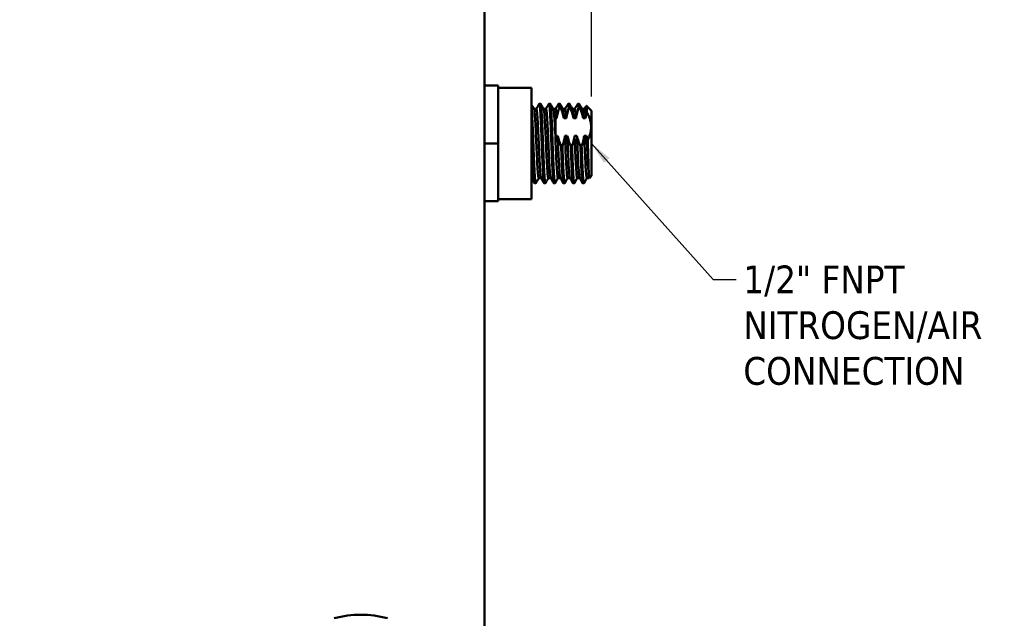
# Model space of a CAD drawing. Header units: inches. Extents: x 0 to 136, y 2 to 86.
# Tile 10 of 27: x 37 to 54, y 47 to 58. Entities that reach past the tile are written whole.
import ezdxf

# ---------------------------------------------------------------- set-up
doc = ezdxf.new("R2010")
doc.units = ezdxf.units.IN
doc.header["$LTSCALE"] = 4
doc.header["$MEASUREMENT"] = 0
for name, color, linetype, lineweight in [('Dimension (ANSI)', 7, 'Continuous', 25), ('Symbol (ANSI)', 7, 'Continuous', 25), ('Visible (ANSI)', 7, 'Continuous', 50)]:
    doc.layers.add(name, color=color, linetype=linetype, lineweight=lineweight)
doc.styles.add('Dimension Text', font='tahoma.ttf')
doc.styles.add('Note Text (ANSI)', font='tahoma.ttf')
doc.dimstyles.new('Default (ANSI)$7', dxfattribs={"dimscale": 4, "dimtxt": 0.12, "dimasz": 0.098425, "dimexe": 0.125, "dimexo": 0.0625, "dimgap": 0.031496, "dimtad": 0, "dimtih": 1, "dimtoh": 1, "dimrnd": 1e-08, "dimzin": 4, "dimdsep": 46, "dimtxsty": 'Note Text (ANSI)', "dimcen": 0.09, "dimdle": 0.393701, "dimclrd": 256, "dimclre": 256, "dimclrt": 256, "dimadec": 0, "dimazin": 1, "dimtfac": 1, "dimtofl": 0, "dimtmove": 0, "dimatfit": 3, "dimfxl": 1, "dimtolj": 1, "dimtzin": 4, "dimlwd": -1, "dimlwe": -1, "dimarcsym": 0})
doc.dimstyles.new('Dual Dimension', dxfattribs={"dimscale": 4, "dimtxt": 0.12, "dimasz": 0.098425, "dimexe": 0.125, "dimexo": 0.0625, "dimgap": 0.031496, "dimtad": 0, "dimtih": 1, "dimtoh": 1, "dimrnd": 1e-08, "dimzin": 4, "dimdsep": 46, "dimtxsty": 'Dimension Text', "dimcen": 0.09, "dimdle": 0.393701, "dimclrd": 256, "dimclre": 256, "dimclrt": 256, "dimadec": 0, "dimazin": 1, "dimtfac": 1, "dimtofl": 0, "dimtmove": 0, "dimatfit": 3, "dimfxl": 1, "dimtolj": 1, "dimtzin": 4, "dimlwd": -1, "dimlwe": -1, "dimarcsym": 0})

# ---------------------------------------------------------------- blocks, each defined once
blk = doc.blocks.new('*D12')
at = {"layer": 'Defpoints', "color": 0, "transparency": 16777216}
for p in [(46.942, 73.527), (15.515, 61.016), (46.942, 56.194)]:
    blk.add_point(p, dxfattribs=at)
at = {"layer": 'Dimension (ANSI)', "transparency": 16777216}
for p, q in [((15.515, 61.266), (15.515, 74.027)), ((46.942, 56.444), (46.942, 74.027)), ((15.908, 73.527), (28.993, 73.527)), ((46.548, 73.527), (33.463, 73.527))]:
    blk.add_line(p, q, dxfattribs=at)
for points in [[(15.908, 73.592), (15.908, 73.461), (15.515, 73.527)], [(46.548, 73.592), (46.548, 73.461), (46.942, 73.527)]]:
    blk.add_solid(points, dxfattribs=at)
at = {"layer": 'Dimension (ANSI)', "transparency": 16777216, "insert": (31.228, 73.527), "char_height": 0.48, "attachment_point": 5, "style": 'Dimension Text'}
blk.add_mtext('\\A1;{\\H3.0x;(}\\S31.43^ 798.3 mm;{\\H3.0x;)}', dxfattribs=at)

msp = doc.modelspace()

# ---------------------------------------------------------------- linework, layer by layer
at = {"layer": 'Visible (ANSI)'}
for p, q in [((45.089, 65.757), (45.089, 26.507)), ((45.325, 56.631), (45.089, 56.631)), ((45.325, 56.631), (45.325, 55.631)), ((45.905, 56.591), (45.325, 56.591)), ((45.905, 54.671), (45.905, 56.591)), ((45.987, 56.229), (45.947, 56.229)), ((46.06, 56.319), (46.039, 56.319)), ((46.154, 56.229), (46.113, 56.229)), ((46.227, 56.319), (46.206, 56.319)), ((46.321, 56.229), (46.28, 56.229)), ((46.393, 56.319), (46.373, 56.319)), ((46.406, 56.249), (46.385, 56.249)), ((46.487, 56.229), (46.447, 56.229)), ((46.56, 56.319), (46.539, 56.319)), ((46.572, 56.249), (46.551, 56.249)), ((46.654, 56.229), (46.613, 56.229)), ((46.727, 56.319), (46.706, 56.319)), ((46.739, 56.249), (46.718, 56.249)), ((46.821, 56.229), (46.78, 56.229)), ((46.942, 56.194), (46.852, 56.284)), ((46.942, 56.194), (46.942, 55.069)), ((46.317, 56.071), (46.317, 55.762)), ((46.34, 56.071), (46.317, 56.071)), ((46.507, 56.071), (46.465, 56.071)), ((46.674, 56.071), (46.632, 56.071)), ((46.84, 56.071), (46.799, 56.071)), ((46.317, 55.762), (46.356, 55.762)), ((46.317, 55.762), (46.317, 55.762)), ((46.481, 55.762), (46.523, 55.762)), ((46.648, 55.762), (46.69, 55.762)), ((46.815, 55.762), (46.856, 55.762)), ((45.325, 55.631), (45.089, 55.631)), ((45.325, 55.631), (45.325, 54.631)), ((46.416, 55.584), (46.437, 55.584)), ((46.583, 55.584), (46.604, 55.584)), ((46.749, 55.584), (46.77, 55.584)), ((46.07, 55.034), (46.029, 55.034)), ((46.236, 55.034), (46.196, 55.034)), ((46.403, 55.034), (46.362, 55.034)), ((46.57, 55.034), (46.529, 55.034)), ((46.736, 55.034), (46.696, 55.034)), ((46.903, 55.034), (46.862, 55.034)), ((46.904, 55.032), (46.902, 55.036)), ((46.942, 55.069), (46.905, 55.032)), ((45.977, 54.944), (45.956, 54.944)), ((46.143, 54.944), (46.123, 54.944)), ((46.31, 54.944), (46.289, 54.944)), ((46.477, 54.944), (46.456, 54.944)), ((46.643, 54.944), (46.623, 54.944)), ((46.81, 54.944), (46.789, 54.944)), ((45.905, 54.671), (45.325, 54.671)), ((45.325, 54.631), (45.089, 54.631))]:
    msp.add_line(p, q, dxfattribs=at)
msp.add_arc((42.951, 45.712), 1.772, 74.9253, 105.0747, dxfattribs=at)
for points in [[(45.905, 56.301), (45.919, 56.276), (45.933, 56.252), (45.948, 56.227)], [(45.986, 56.229), (46.003, 56.258), (46.02, 56.288), (46.038, 56.317)], [(46.062, 56.317), (46.079, 56.287), (46.097, 56.257), (46.114, 56.227)], [(46.153, 56.229), (46.17, 56.258), (46.187, 56.288), (46.204, 56.317)], [(46.229, 56.317), (46.246, 56.287), (46.263, 56.257), (46.281, 56.227)], [(46.32, 56.229), (46.337, 56.258), (46.354, 56.288), (46.371, 56.317)], [(46.395, 56.317), (46.413, 56.287), (46.43, 56.257), (46.448, 56.227)], [(46.486, 56.229), (46.503, 56.258), (46.52, 56.288), (46.538, 56.317)], [(46.562, 56.317), (46.579, 56.287), (46.597, 56.257), (46.614, 56.227)], [(46.653, 56.229), (46.67, 56.258), (46.687, 56.288), (46.704, 56.317)], [(46.729, 56.317), (46.746, 56.287), (46.763, 56.257), (46.781, 56.227)], [(46.82, 56.229), (46.83, 56.247), (46.841, 56.265), (46.851, 56.283)], [(45.954, 54.945), (45.938, 54.974), (45.921, 55.003), (45.905, 55.031)], [(46.03, 55.034), (46.013, 55.005), (45.996, 54.975), (45.979, 54.945)], [(46.121, 54.945), (46.103, 54.976), (46.086, 55.006), (46.069, 55.036)], [(46.197, 55.034), (46.179, 55.005), (46.162, 54.975), (46.145, 54.945)], [(46.288, 54.945), (46.27, 54.976), (46.253, 55.006), (46.235, 55.036)], [(46.363, 55.034), (46.346, 55.005), (46.329, 54.975), (46.312, 54.945)], [(46.454, 54.945), (46.437, 54.976), (46.419, 55.006), (46.402, 55.036)], [(46.53, 55.034), (46.513, 55.005), (46.496, 54.975), (46.479, 54.945)], [(46.621, 54.945), (46.603, 54.976), (46.586, 55.006), (46.569, 55.036)], [(46.697, 55.034), (46.679, 55.005), (46.662, 54.975), (46.645, 54.945)], [(46.788, 54.945), (46.77, 54.976), (46.753, 55.006), (46.735, 55.036)], [(46.863, 55.034), (46.846, 55.005), (46.829, 54.975), (46.812, 54.945)]]:
    msp.add_open_spline(points, degree=3, dxfattribs=at)
for points, weights, knots in [([(45.905, 56.26), (45.906, 56.245), (45.907, 56.227), (45.914, 56.135), (45.921, 55.975), (45.928, 55.816), (45.935, 55.631), (45.942, 55.447), (45.949, 55.288), (45.956, 55.128), (45.963, 55.036), (45.97, 54.944), (45.977, 54.944), (45.978, 54.944), (45.979, 54.945)], [0.988961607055, 0.993072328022, 1, 0.965925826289, 1, 0.965925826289, 1, 0.965925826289, 1, 0.965925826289, 1, 0.965925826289, 1, 0.995658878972, 0.992423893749], [0.63945916, 0.63945916, 0.63945916, 0.64035088, 0.64035088, 0.64473684, 0.64473684, 0.64912281, 0.64912281, 0.65350877, 0.65350877, 0.65789474, 0.65789474, 0.6622807, 0.6622807, 0.66283948, 0.66283948, 0.66283948]), ([(45.987, 56.229), (45.994, 56.229), (46.001, 56.149), (46.008, 56.069), (46.015, 55.93), (46.022, 55.791), (46.029, 55.631), (46.036, 55.471), (46.043, 55.333), (46.05, 55.194), (46.057, 55.114), (46.063, 55.046), (46.069, 55.036)], [1, 0.965925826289, 1, 0.965925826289, 1, 0.965925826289, 1, 0.965925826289, 1, 0.965925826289, 1, 0.970927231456, 0.991465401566], [0.63596491, 0.63596491, 0.63596491, 0.64035088, 0.64035088, 0.64473684, 0.64473684, 0.64912281, 0.64912281, 0.65350877, 0.65350877, 0.65789474, 0.65789474, 0.66163693, 0.66163693, 0.66163693]), ([(46.038, 56.317), (46.038, 56.319), (46.039, 56.319), (46.046, 56.319), (46.053, 56.227), (46.06, 56.135), (46.067, 55.975), (46.074, 55.816), (46.081, 55.631), (46.088, 55.447), (46.095, 55.288), (46.102, 55.128), (46.109, 55.036), (46.116, 54.944), (46.123, 54.944)], [0.992423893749, 0.995658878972, 1, 0.965925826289, 1, 0.965925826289, 1, 0.965925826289, 1, 0.965925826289, 1, 0.965925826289, 1, 0.965925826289, 1], [0.63540613, 0.63540613, 0.63540613, 0.63596491, 0.63596491, 0.64035088, 0.64035088, 0.64473684, 0.64473684, 0.64912281, 0.64912281, 0.65350877, 0.65350877, 0.65789474, 0.65789474, 0.6622807, 0.6622807, 0.6622807]), ([(46.06, 56.319), (46.067, 56.319), (46.074, 56.227), (46.081, 56.135), (46.088, 55.975), (46.095, 55.816), (46.102, 55.631), (46.109, 55.447), (46.116, 55.288), (46.123, 55.128), (46.13, 55.036), (46.137, 54.944), (46.143, 54.944), (46.144, 54.944), (46.145, 54.945)], [1, 0.965925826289, 1, 0.965925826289, 1, 0.965925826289, 1, 0.965925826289, 1, 0.965925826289, 1, 0.965925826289, 1, 0.995658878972, 0.992423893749], [0.68859649, 0.68859649, 0.68859649, 0.69298246, 0.69298246, 0.69736842, 0.69736842, 0.70175439, 0.70175439, 0.70614035, 0.70614035, 0.71052632, 0.71052632, 0.71491228, 0.71491228, 0.71547106, 0.71547106, 0.71547106]), ([(46.154, 56.229), (46.161, 56.229), (46.168, 56.149), (46.175, 56.069), (46.182, 55.93), (46.189, 55.791), (46.196, 55.631), (46.202, 55.471), (46.209, 55.333), (46.216, 55.194), (46.223, 55.114), (46.229, 55.046), (46.235, 55.036)], [1, 0.965925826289, 1, 0.965925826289, 1, 0.965925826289, 1, 0.965925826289, 1, 0.965925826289, 1, 0.970927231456, 0.991465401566], [0.68859649, 0.68859649, 0.68859649, 0.69298246, 0.69298246, 0.69736842, 0.69736842, 0.70175439, 0.70175439, 0.70614035, 0.70614035, 0.71052632, 0.71052632, 0.71426851, 0.71426851, 0.71426851]), ([(46.204, 56.317), (46.205, 56.319), (46.206, 56.319), (46.213, 56.319), (46.22, 56.227), (46.227, 56.135), (46.234, 55.975), (46.241, 55.816), (46.248, 55.631), (46.255, 55.447), (46.262, 55.288), (46.268, 55.128), (46.275, 55.036), (46.282, 54.944), (46.289, 54.944)], [0.992423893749, 0.995658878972, 1, 0.965925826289, 1, 0.965925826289, 1, 0.965925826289, 1, 0.965925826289, 1, 0.965925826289, 1, 0.965925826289, 1], [0.68803771, 0.68803771, 0.68803771, 0.68859649, 0.68859649, 0.69298246, 0.69298246, 0.69736842, 0.69736842, 0.70175439, 0.70175439, 0.70614035, 0.70614035, 0.71052632, 0.71052632, 0.71491228, 0.71491228, 0.71491228]), ([(46.227, 56.319), (46.234, 56.319), (46.241, 56.227), (46.248, 56.135), (46.255, 55.975), (46.262, 55.816), (46.268, 55.631), (46.275, 55.447), (46.282, 55.288), (46.289, 55.128), (46.296, 55.036), (46.303, 54.944), (46.31, 54.944), (46.311, 54.944), (46.312, 54.945)], [1, 0.965925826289, 1, 0.965925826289, 1, 0.965925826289, 1, 0.965925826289, 1, 0.965925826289, 1, 0.965925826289, 1, 0.995658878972, 0.992423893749], [0.74122807, 0.74122807, 0.74122807, 0.74561404, 0.74561404, 0.75, 0.75, 0.75438596, 0.75438596, 0.75877193, 0.75877193, 0.76315789, 0.76315789, 0.76754386, 0.76754386, 0.76810264, 0.76810264, 0.76810264]), ([(46.321, 56.229), (46.327, 56.229), (46.334, 56.149), (46.337, 56.116), (46.34, 56.071)], [1, 0.965925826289, 1, 0.985658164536, 0.983389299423], [0.74122807, 0.74122807, 0.74122807, 0.745614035, 0.745614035, 0.74746009, 0.74746009, 0.74746009]), ([(46.371, 56.317), (46.372, 56.319), (46.373, 56.319), (46.379, 56.319), (46.385, 56.249)], [0.992423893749, 0.995658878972, 1, 0.970495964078, 0.992085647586], [0.740669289, 0.740669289, 0.740669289, 0.74122807, 0.74122807, 0.745025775, 0.745025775, 0.745025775]), ([(46.538, 56.317), (46.538, 56.319), (46.539, 56.319), (46.545, 56.319), (46.551, 56.249)], [0.992423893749, 0.995658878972, 1, 0.970495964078, 0.992085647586], [0.793300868, 0.793300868, 0.793300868, 0.793859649, 0.793859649, 0.797657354, 0.797657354, 0.797657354]), ([(46.704, 56.317), (46.705, 56.319), (46.706, 56.319), (46.712, 56.319), (46.718, 56.249)], [0.992423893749, 0.995658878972, 1, 0.970495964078, 0.992085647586], [0.845932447, 0.845932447, 0.845932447, 0.846491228, 0.846491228, 0.850288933, 0.850288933, 0.850288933]), ([(45.905, 55.877), (45.91, 55.758), (45.914, 55.631), (45.921, 55.447), (45.928, 55.288), (45.935, 55.128), (45.942, 55.036), (45.949, 54.944), (45.956, 54.944)], [0.98561096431, 0.976246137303, 1, 0.965925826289, 1, 0.965925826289, 1, 0.965925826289, 1], [0.59343367, 0.59343367, 0.59343367, 0.59649123, 0.59649123, 0.60087719, 0.60087719, 0.60526316, 0.60526316, 0.60964912, 0.60964912, 0.60964912]), ([(46.416, 55.584), (46.422, 55.425), (46.428, 55.288), (46.435, 55.128), (46.442, 55.036), (46.449, 54.944), (46.456, 54.944)], [0.992085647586, 0.970495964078, 1, 0.965925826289, 1, 0.965925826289, 1], [0.75497422, 0.75497422, 0.75497422, 0.75877193, 0.75877193, 0.76315789, 0.76315789, 0.76754386, 0.76754386, 0.76754386]), ([(46.437, 55.584), (46.443, 55.425), (46.449, 55.288), (46.456, 55.128), (46.463, 55.036), (46.47, 54.944), (46.477, 54.944), (46.478, 54.944), (46.479, 54.945)], [0.992085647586, 0.970495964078, 1, 0.965925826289, 1, 0.965925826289, 1, 0.995658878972, 0.992423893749], [0.8076058, 0.8076058, 0.8076058, 0.81140351, 0.81140351, 0.81578947, 0.81578947, 0.82017544, 0.82017544, 0.82073422, 0.82073422, 0.82073422]), ([(46.583, 55.584), (46.589, 55.425), (46.595, 55.288), (46.602, 55.128), (46.609, 55.036), (46.616, 54.944), (46.623, 54.944)], [0.992085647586, 0.970495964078, 1, 0.965925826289, 1, 0.965925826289, 1], [0.8076058, 0.8076058, 0.8076058, 0.81140351, 0.81140351, 0.81578947, 0.81578947, 0.82017544, 0.82017544, 0.82017544]), ([(46.604, 55.584), (46.61, 55.425), (46.616, 55.288), (46.623, 55.128), (46.63, 55.036), (46.637, 54.944), (46.643, 54.944), (46.644, 54.944), (46.645, 54.945)], [0.992085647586, 0.970495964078, 1, 0.965925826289, 1, 0.965925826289, 1, 0.995658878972, 0.992423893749], [0.86023738, 0.86023738, 0.86023738, 0.86403509, 0.86403509, 0.86842105, 0.86842105, 0.87280702, 0.87280702, 0.8733658, 0.8733658, 0.8733658]), ([(46.749, 55.584), (46.756, 55.425), (46.762, 55.288), (46.768, 55.128), (46.775, 55.036), (46.782, 54.944), (46.789, 54.944)], [0.992085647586, 0.970495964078, 1, 0.965925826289, 1, 0.965925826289, 1], [0.86023738, 0.86023738, 0.86023738, 0.86403509, 0.86403509, 0.86842105, 0.86842105, 0.87280702, 0.87280702, 0.87280702]), ([(46.77, 55.584), (46.776, 55.425), (46.782, 55.288), (46.789, 55.128), (46.796, 55.036), (46.803, 54.944), (46.81, 54.944), (46.811, 54.944), (46.812, 54.945)], [0.992085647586, 0.970495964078, 1, 0.965925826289, 1, 0.965925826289, 1, 0.995658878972, 0.992423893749], [0.91286896, 0.91286896, 0.91286896, 0.91666667, 0.91666667, 0.92105263, 0.92105263, 0.9254386, 0.9254386, 0.92599738, 0.92599738, 0.92599738])]:
    msp.add_rational_spline(points, weights, degree=2, knots=knots, dxfattribs=at)
for points, knots in [([(45.948, 56.227), (45.949, 56.224), (45.951, 56.217), (45.956, 56.185), (45.96, 56.15), (45.967, 56.055), (45.97, 55.995), (45.977, 55.86), (45.98, 55.784), (45.987, 55.629), (45.991, 55.551), (45.998, 55.401), (46.001, 55.331), (46.008, 55.208), (46.011, 55.155), (46.018, 55.076), (46.022, 55.05), (46.027, 55.036), (46.028, 55.034), (46.029, 55.034)], [70.368099, 70.368099, 70.368099, 70.368099, 70.670307, 70.670307, 71.259839, 71.259839, 71.853374, 71.853374, 72.454776, 72.454776, 73.047262, 73.047262, 73.636947, 73.636947, 74.231153, 74.231153, 74.832122, 74.832122, 75.038444, 75.038444, 75.038444, 75.038444]), ([(46.114, 56.227), (46.116, 56.225), (46.117, 56.22), (46.122, 56.195), (46.125, 56.163), (46.132, 56.073), (46.136, 56.016), (46.142, 55.884), (46.146, 55.81), (46.153, 55.656), (46.156, 55.578), (46.163, 55.427), (46.166, 55.355), (46.173, 55.227), (46.177, 55.172), (46.184, 55.087), (46.187, 55.058), (46.192, 55.037), (46.194, 55.034), (46.196, 55.034)], [79.940656, 79.940656, 79.940656, 79.940656, 80.174405, 80.174405, 80.764283, 80.764283, 81.360194, 81.360194, 81.958035, 81.958035, 82.548477, 82.548477, 83.13858, 83.13858, 83.735143, 83.735143, 84.332032, 84.332032, 84.6091, 84.6091, 84.6091, 84.6091]), ([(46.281, 56.227), (46.282, 56.225), (46.283, 56.223), (46.287, 56.205), (46.291, 56.176), (46.297, 56.092), (46.301, 56.038), (46.308, 55.91), (46.311, 55.838), (46.316, 55.762)], [89.510068, 89.510068, 89.510068, 89.510068, 89.669131, 89.669131, 90.260401, 90.260401, 90.856643, 90.856643, 91.450939, 91.450939, 91.450939, 91.450939]), ([(46.385, 56.249), (46.375, 56.22), (46.366, 56.191), (46.351, 56.131), (46.345, 56.101), (46.34, 56.071)], [-0.5366487, -0.5366487, -0.5366487, -0.5366487, -0.26808, -0.26808, 0, 0, 0, 0]), ([(46.465, 56.071), (46.458, 56.101), (46.449, 56.131), (46.429, 56.191), (46.418, 56.22), (46.406, 56.249)], [-0.5508385, -0.5508385, -0.5508385, -0.5508385, -0.2749999, -0.2749999, -0.000001, -0.000001, -0.000001, -0.000001]), ([(46.448, 56.227), (46.449, 56.224), (46.451, 56.218), (46.455, 56.196), (46.457, 56.178), (46.461, 56.132), (46.463, 56.104), (46.465, 56.071)], [2.843857, 2.843857, 2.843857, 2.843857, 3.123626, 3.123626, 3.492079, 3.492079, 3.859476, 3.859476, 3.859476, 3.859476]), ([(46.487, 56.229), (46.492, 56.229), (46.497, 56.2), (46.501, 56.149), (46.503, 56.127), (46.505, 56.101), (46.507, 56.071)], [-0.198784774, -0.198784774, -0.198784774, -0.198784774, -0.193936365, -0.193936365, -0.193936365, -0.191895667, -0.191895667, -0.191895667, -0.191895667]), ([(46.551, 56.249), (46.542, 56.22), (46.533, 56.191), (46.518, 56.131), (46.511, 56.101), (46.507, 56.071)], [-0.5366487, -0.5366487, -0.5366487, -0.5366487, -0.26808, -0.26808, 0, 0, 0, 0]), ([(46.632, 56.071), (46.624, 56.101), (46.615, 56.131), (46.595, 56.191), (46.584, 56.22), (46.572, 56.249)], [-0.5508383, -0.5508383, -0.5508383, -0.5508383, -0.2749997, -0.2749997, -0.000001, -0.000001, -0.000001, -0.000001]), ([(46.614, 56.227), (46.616, 56.224), (46.617, 56.218), (46.621, 56.196), (46.623, 56.178), (46.628, 56.132), (46.63, 56.104), (46.632, 56.071)], [2.843491, 2.843491, 2.843491, 2.843491, 3.123147, 3.123147, 3.491452, 3.491452, 3.858702, 3.858702, 3.858702, 3.858702]), ([(46.654, 56.229), (46.658, 56.229), (46.663, 56.2), (46.668, 56.149), (46.67, 56.127), (46.672, 56.101), (46.674, 56.071)], [-0.140603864, -0.140603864, -0.140603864, -0.140603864, -0.135755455, -0.135755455, -0.135755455, -0.133714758, -0.133714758, -0.133714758, -0.133714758]), ([(46.718, 56.249), (46.708, 56.22), (46.699, 56.191), (46.684, 56.131), (46.678, 56.101), (46.674, 56.071)], [-0.5366487, -0.5366487, -0.5366487, -0.5366487, -0.26808, -0.26808, 0, 0, 0, 0]), ([(46.799, 56.071), (46.791, 56.101), (46.782, 56.131), (46.762, 56.191), (46.751, 56.22), (46.739, 56.249)], [-0.5508384, -0.5508384, -0.5508384, -0.5508384, -0.2749998, -0.2749998, -0.000001, -0.000001, -0.000001, -0.000001]), ([(46.781, 56.227), (46.783, 56.224), (46.784, 56.218), (46.788, 56.196), (46.79, 56.178), (46.794, 56.132), (46.796, 56.104), (46.799, 56.071)], [2.843491, 2.843491, 2.843491, 2.843491, 3.123147, 3.123147, 3.491452, 3.491452, 3.858703, 3.858703, 3.858703, 3.858703]), ([(46.821, 56.229), (46.825, 56.229), (46.83, 56.2), (46.834, 56.149), (46.836, 56.127), (46.838, 56.101), (46.84, 56.071)], [-0.082422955, -0.082422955, -0.082422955, -0.082422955, -0.077574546, -0.077574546, -0.077574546, -0.075533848, -0.075533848, -0.075533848, -0.075533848]), ([(46.862, 56.174), (46.861, 56.194), (46.86, 56.212), (46.858, 56.242), (46.857, 56.254), (46.854, 56.279), (46.853, 56.286), (46.851, 56.283)], [-3.500098, -3.500098, -3.500098, -3.500098, -3.222159, -3.222159, -2.948082, -2.948082, -2.457722, -2.457722, -2.457722, -2.457722]), ([(46.862, 56.174), (46.857, 56.157), (46.853, 56.14), (46.846, 56.105), (46.843, 56.088), (46.84, 56.071)], [-0.3063596, -0.3063596, -0.3063596, -0.3063596, -0.1532068, -0.1532068, 0, 0, 0, 0]), ([(46.316, 55.762), (46.317, 55.715), (46.319, 55.667), (46.323, 55.57), (46.325, 55.522), (46.331, 55.401), (46.334, 55.33), (46.341, 55.206), (46.345, 55.154), (46.352, 55.075), (46.355, 55.049), (46.36, 55.036), (46.361, 55.034), (46.362, 55.034)], [0.000095, 0.000095, 0.000095, 0.000095, 0.367275, 0.367275, 0.73561, 0.73561, 1.327845, 1.327845, 1.929471, 1.929471, 2.531161, 2.531161, 2.727183, 2.727183, 2.727183, 2.727183]), ([(46.356, 55.762), (46.364, 55.732), (46.373, 55.702), (46.393, 55.642), (46.404, 55.613), (46.416, 55.584)], [-0.5508385, -0.5508385, -0.5508385, -0.5508385, -0.2749999, -0.2749999, -0.000001, -0.000001, -0.000001, -0.000001]), ([(46.356, 55.762), (46.358, 55.719), (46.36, 55.675), (46.362, 55.631), (46.367, 55.528), (46.372, 55.422), (46.376, 55.333), (46.381, 55.243), (46.386, 55.166), (46.39, 55.114), (46.394, 55.07), (46.398, 55.043), (46.402, 55.036)], [-0.24446115, -0.24446115, -0.24446115, -0.24446115, -0.24242046, -0.24242046, -0.24242046, -0.23757205, -0.23757205, -0.23757205, -0.23272364, -0.23272364, -0.23272364, -0.22858688, -0.22858688, -0.22858688, -0.22858688]), ([(46.437, 55.584), (46.447, 55.612), (46.456, 55.642), (46.471, 55.702), (46.477, 55.732), (46.481, 55.762)], [-0.5366487, -0.5366487, -0.5366487, -0.5366487, -0.2680801, -0.2680801, -0.0000001, -0.0000001, -0.0000001, -0.0000001]), ([(46.481, 55.762), (46.484, 55.715), (46.486, 55.667), (46.49, 55.57), (46.492, 55.522), (46.498, 55.401), (46.501, 55.33), (46.508, 55.206), (46.512, 55.154), (46.518, 55.075), (46.522, 55.049), (46.527, 55.036), (46.528, 55.034), (46.529, 55.034)], [0, 0, 0, 0, 0.367324, 0.367324, 0.735703, 0.735703, 1.327942, 1.327942, 1.929515, 1.929515, 2.531027, 2.531027, 2.727066, 2.727066, 2.727066, 2.727066]), ([(46.523, 55.762), (46.531, 55.732), (46.54, 55.702), (46.56, 55.642), (46.571, 55.613), (46.583, 55.584)], [-0.5508385, -0.5508385, -0.5508385, -0.5508385, -0.2749998, -0.2749998, -0.000001, -0.000001, -0.000001, -0.000001]), ([(46.523, 55.762), (46.525, 55.719), (46.527, 55.675), (46.529, 55.631), (46.533, 55.528), (46.538, 55.422), (46.543, 55.333), (46.547, 55.243), (46.552, 55.166), (46.557, 55.114), (46.56, 55.07), (46.565, 55.043), (46.569, 55.036)], [-0.18628024, -0.18628024, -0.18628024, -0.18628024, -0.18423955, -0.18423955, -0.18423955, -0.17939114, -0.17939114, -0.17939114, -0.17454273, -0.17454273, -0.17454273, -0.17040597, -0.17040597, -0.17040597, -0.17040597]), ([(46.604, 55.584), (46.613, 55.612), (46.622, 55.642), (46.637, 55.702), (46.644, 55.732), (46.648, 55.762)], [-0.5366487, -0.5366487, -0.5366487, -0.5366487, -0.2680801, -0.2680801, -0.0000001, -0.0000001, -0.0000001, -0.0000001]), ([(46.648, 55.762), (46.65, 55.715), (46.652, 55.667), (46.657, 55.57), (46.659, 55.522), (46.664, 55.401), (46.668, 55.33), (46.675, 55.206), (46.678, 55.154), (46.685, 55.075), (46.689, 55.049), (46.693, 55.036), (46.694, 55.034), (46.696, 55.034)], [0, 0, 0, 0, 0.367324, 0.367324, 0.735703, 0.735703, 1.327942, 1.327942, 1.929574, 1.929574, 2.531268, 2.531268, 2.727386, 2.727386, 2.727386, 2.727386]), ([(46.69, 55.762), (46.697, 55.732), (46.706, 55.702), (46.726, 55.642), (46.737, 55.613), (46.749, 55.584)], [-0.5508385, -0.5508385, -0.5508385, -0.5508385, -0.2749998, -0.2749998, -0.000001, -0.000001, -0.000001, -0.000001]), ([(46.69, 55.762), (46.692, 55.719), (46.694, 55.675), (46.696, 55.631), (46.7, 55.528), (46.705, 55.422), (46.709, 55.333), (46.714, 55.243), (46.719, 55.166), (46.723, 55.114), (46.727, 55.07), (46.731, 55.043), (46.735, 55.036)], [-0.12809933, -0.12809933, -0.12809933, -0.12809933, -0.12605864, -0.12605864, -0.12605864, -0.12121023, -0.12121023, -0.12121023, -0.11636182, -0.11636182, -0.11636182, -0.11222506, -0.11222506, -0.11222506, -0.11222506]), ([(46.77, 55.584), (46.78, 55.612), (46.789, 55.642), (46.804, 55.702), (46.81, 55.732), (46.815, 55.762)], [-0.5366487, -0.5366487, -0.5366487, -0.5366487, -0.2680803, -0.2680803, -0.0000003, -0.0000003, -0.0000003, -0.0000003]), ([(46.815, 55.762), (46.817, 55.715), (46.819, 55.667), (46.823, 55.57), (46.825, 55.522), (46.831, 55.401), (46.834, 55.33), (46.841, 55.206), (46.845, 55.154), (46.852, 55.075), (46.855, 55.049), (46.86, 55.036), (46.861, 55.034), (46.862, 55.034)], [0, 0, 0, 0, 0.367324, 0.367324, 0.735703, 0.735703, 1.327941, 1.327941, 1.929574, 1.929574, 2.531268, 2.531268, 2.727385, 2.727385, 2.727385, 2.727385]), ([(46.856, 55.762), (46.859, 55.75), (46.863, 55.738), (46.87, 55.713), (46.873, 55.701), (46.877, 55.689)], [-0.219037, -0.219037, -0.219037, -0.219037, -0.1095092, -0.1095092, -0.000001, -0.000001, -0.000001, -0.000001]), ([(46.856, 55.762), (46.858, 55.719), (46.86, 55.675), (46.862, 55.631), (46.867, 55.528), (46.872, 55.422), (46.876, 55.333), (46.881, 55.243), (46.886, 55.166), (46.89, 55.114), (46.894, 55.07), (46.898, 55.043), (46.902, 55.036)], [-0.06991843, -0.06991843, -0.06991843, -0.06991843, -0.06787773, -0.06787773, -0.06787773, -0.06302932, -0.06302932, -0.06302932, -0.05818091, -0.05818091, -0.05818091, -0.05404415, -0.05404415, -0.05404415, -0.05404415]), ([(46.905, 55.032), (46.904, 55.031), (46.904, 55.032), (46.902, 55.04), (46.9, 55.052), (46.896, 55.097), (46.894, 55.14), (46.891, 55.222), (46.89, 55.252), (46.888, 55.314), (46.887, 55.345), (46.884, 55.425), (46.883, 55.476), (46.88, 55.581), (46.879, 55.635), (46.877, 55.689)], [-2.576323, -2.576323, -2.576323, -2.576323, -2.382248, -2.382248, -1.996881, -1.996881, -1.39029, -1.39029, -1.087033, -1.087033, -0.815652, -0.815652, -0.412897, -0.412897, -0.000001, -0.000001, -0.000001, -0.000001])]:
    msp.add_open_spline(points, degree=3, knots=knots, dxfattribs=at)
for points, weights in [([(46.393, 56.319), (46.399, 56.319), (46.406, 56.249)], [1, 0.970495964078, 0.992085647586]), ([(46.56, 56.319), (46.566, 56.319), (46.572, 56.249)], [1, 0.970495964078, 0.992085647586]), ([(46.727, 56.319), (46.733, 56.319), (46.739, 56.249)], [1, 0.970495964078, 0.992085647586]), ([(46.877, 55.689), (46.993, 55.929), (46.862, 56.174)], [1.50162179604, 1.6618150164, 1.48260271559])]:
    msp.add_rational_spline(points, weights, degree=2, dxfattribs=at)

# ---------------------------------------------------------------- texts
at = {"layer": 'Symbol (ANSI)', "insert": (49.566, 53.521), "char_height": 0.48, "width": 4.50515, "attachment_point": 1, "line_spacing_factor": 0.987884, "style": 'Note Text (ANSI)'}
msp.add_mtext('\\fTahoma|b0|i0;1/2" FNPT\\P\\fTahoma|b0|i0;NITROGEN/AIR\\P\\fTahoma|b0|i0;CONNECTION', dxfattribs=at)

# ---------------------------------------------------------------- dimensions: what is measured, and where the dimension line sits
at = {"layer": 'Dimension (ANSI)'}
dim = msp.add_linear_dim(base=(46.942, 73.527), p1=(15.515, 61.016), p2=(46.942, 56.194), text='{\\H3.0x;(}\\S<>^ 798.3 mm;{\\H3.0x;)}', dimstyle='Dual Dimension', override={"dimgap": 0.031496, "dimtih": 0, "dimtoh": 0, "dimdec": 2, "dimpost": '\\X', "dimtol": 0, "dimlim": 0, "dimtp": 0, "dimtm": 0, "dimtdec": 2, "dimatfit": 1}, dxfattribs=at)
dim.commit()
dim.dimension.update_dxf_attribs({"geometry": '*D12', "text_midpoint": (31.228, 73.527), "dimtype": 160})

# ---------------------------------------------------------------- leaders
at = {"layer": 'Symbol (ANSI)', "annotation_type": 0, "has_hookline": 1, "hookline_direction": 0, "text_width": 4.467}
msp.add_leader([(46.942, 55.631), (49.046, 53.281), (49.44, 53.281)], dimstyle='Default (ANSI)$7', override={"dimtad": 0}, dxfattribs=at)

doc.saveas('drawing.dxf')
